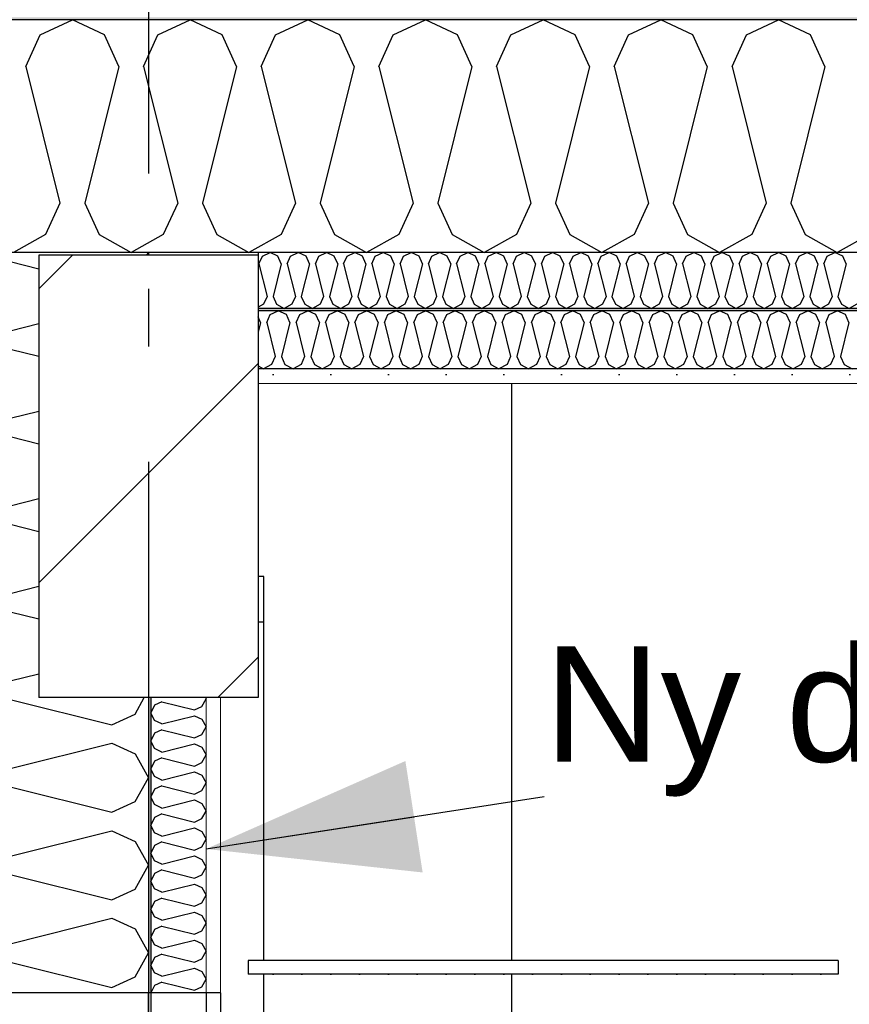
# Model space of a CAD drawing. Header units: millimetres. Extents: x -8544 to 51179, y -2070 to 39312.
# Tile 33 of 165: x -2495 to -1775, y 9630 to 10483. Entities that reach past the tile are written whole.
import ezdxf
from ezdxf.enums import TextEntityAlignment as Align

# ---------------------------------------------------------------- set-up
doc = ezdxf.new("R2010")
doc.units = ezdxf.units.MM
doc.header["$LTSCALE"] = 0.5
doc.header["$MEASUREMENT"] = 0
doc.linetypes.add('Akselinje', pattern=[1500, 1000, -200, 100, -200])
doc.linetypes.add('PLINE', pattern=[0])
for name, color, linetype in [('0(Nye konstruksjoner)', 7, 'Continuous'), ('222- Søyler', 7, 'Continuous'), ('223- Bjelker', 7, 'Continuous'), ('223- Bjelker (Skravur)', 7, 'Continuous'), ('232- Ikke-bærende yttervegger', 7, 'Continuous'), ('232- Ikke-bærende yttervegger (Skravur)', 7, 'Continuous'), ('232- Ikke-bærende yttervegger (Skravur)(Nye konstruksjoner)', 7, 'Continuous'), ('232- Ikke-bærende yttervegger(Nye konstruksjoner)', 7, 'Continuous'), ('242- Ikke-bærende innervegger(Nye konstruksjoner)', 7, 'Continuous'), ('256- Faste himlinger og overflatebehandling (Skravur)(Nye konstruksjoner)', 7, 'Continuous'), ('256- Faste himlinger og overflatebehandling(Nye konstruksjoner)', 7, 'Continuous'), ('257- Systemhimlinger (Skravur)(Nye konstruksjoner)', 7, 'Continuous'), ('257- Systemhimlinger(Nye konstruksjoner)', 7, 'Continuous'), ('261- Primærkonstruksjon (tak)', 7, 'Continuous'), ('261- Primærkonstruksjon (tak) (Skravur)', 7, 'Continuous'), ('262- Taktekking (Skravur)(Nye konstruksjoner)', 7, 'Continuous'), ('82-- Modullinjer', 7, 'Continuous'), ('832- Tekst bygning(Nye konstruksjoner)', 7, 'Continuous')]:
    doc.layers.add(name, color=color, linetype=linetype)
doc.layers.add('236- Innvendig kledning og overflate(Nye konstruksjoner)', color=7, linetype='Continuous', lineweight=0)
doc.styles.add('GENERATED_STYLE_1', font='arial.ttf')
doc.styles.add('GENERATED_STYLE_3', font='arial.ttf')
doc.dimstyles.new('GENERATED_STYLE__2', dxfattribs={"dimtxt": 0.18, "dimasz": 182.4, "dimexe": 0.18, "dimexo": 0.0625, "dimgap": 0, "dimtad": 0, "dimtih": 1, "dimtoh": 1, "dimdec": 4, "dimzin": 0, "dimdsep": 46, "dimcen": 0.09, "dimadec": 0, "dimazin": 0, "dimtfac": 1, "dimtdec": 4, "dimtmove": 0, "dimatfit": 3, "dimldrblk": 'ARROWHEAD_5', "dimfxl": 1, "dimtolj": 1, "dimtzin": 0, "dimarcsym": 0})
pattern_1 = [(0, (0, 0), (0, 43.30127), [0, -25]), (0, (12.5, 21.65), (0, 43.30127), [0, -25])]

# ---------------------------------------------------------------- blocks, each defined once
blk = doc.blocks.new('*X3')
at = {"layer": '261- Primærkonstruksjon (tak) (Skravur)', "linetype": 'PLINE'}
for p, q in [((-2476.95, 10469.96), (-2449.08, 10483.15)), ((-2421.21, 10469.96), (-2449.08, 10483.15)), ((-2374.9, 10469.96), (-2347.03, 10483.15)), ((-2319.17, 10469.96), (-2347.03, 10483.15)), ((-2272.86, 10469.96), (-2244.99, 10483.15)), ((-2217.12, 10469.96), (-2244.99, 10483.15)), ((-2170.81, 10469.96), (-2142.94, 10483.15)), ((-2115.08, 10469.96), (-2142.94, 10483.15)), ((-2068.77, 10469.96), (-2040.9, 10483.15)), ((-2013.03, 10469.96), (-2040.9, 10483.15)), ((-1966.72, 10469.96), (-1938.85, 10483.15)), ((-1910.99, 10469.96), (-1938.85, 10483.15)), ((-1864.68, 10469.96), (-1836.81, 10483.15)), ((-1808.94, 10469.96), (-1836.81, 10483.15)), ((-2489.38, 10442.63), (-2476.95, 10469.96)), ((-2408.78, 10442.63), (-2421.21, 10469.96)), ((-2387.34, 10442.63), (-2374.9, 10469.96)), ((-2306.73, 10442.63), (-2319.17, 10469.96)), ((-2285.29, 10442.63), (-2272.86, 10469.96)), ((-2204.69, 10442.63), (-2217.12, 10469.96)), ((-2183.25, 10442.63), (-2170.81, 10469.96)), ((-2102.64, 10442.63), (-2115.08, 10469.96)), ((-2081.2, 10442.63), (-2068.77, 10469.96)), ((-2000.6, 10442.63), (-2013.03, 10469.96)), ((-1979.16, 10442.63), (-1966.72, 10469.96)), ((-1898.55, 10442.63), (-1910.99, 10469.96)), ((-1877.11, 10442.63), (-1864.68, 10469.96)), ((-1796.51, 10442.63), (-1808.94, 10469.96)), ((-2489.38, 10442.63), (-2459.8, 10324.3)), ((-2408.78, 10442.63), (-2438.36, 10324.3)), ((-2387.34, 10442.63), (-2357.75, 10324.3)), ((-2306.73, 10442.63), (-2336.31, 10324.3)), ((-2285.29, 10442.63), (-2255.71, 10324.3)), ((-2204.69, 10442.63), (-2234.27, 10324.3)), ((-2183.25, 10442.63), (-2153.66, 10324.3)), ((-2102.64, 10442.63), (-2132.22, 10324.3)), ((-2081.2, 10442.63), (-2051.62, 10324.3)), ((-2000.6, 10442.63), (-2030.18, 10324.3)), ((-1979.16, 10442.63), (-1949.57, 10324.3)), ((-1898.55, 10442.63), (-1928.13, 10324.3)), ((-1877.11, 10442.63), (-1847.53, 10324.3)), ((-1796.51, 10442.63), (-1826.09, 10324.3)), ((-2459.8, 10324.3), (-2472.23, 10296.97)), ((-2438.36, 10324.3), (-2425.92, 10296.97)), ((-2357.75, 10324.3), (-2370.19, 10296.97)), ((-2336.31, 10324.3), (-2323.88, 10296.97)), ((-2255.71, 10324.3), (-2268.14, 10296.97)), ((-2234.27, 10324.3), (-2221.83, 10296.97)), ((-2153.66, 10324.3), (-2166.1, 10296.97)), ((-2132.22, 10324.3), (-2119.79, 10296.97)), ((-2051.62, 10324.3), (-2064.05, 10296.97)), ((-2030.18, 10324.3), (-2017.74, 10296.97)), ((-1949.57, 10324.3), (-1962.01, 10296.97)), ((-1928.13, 10324.3), (-1915.7, 10296.97)), ((-1847.53, 10324.3), (-1859.96, 10296.97)), ((-1826.09, 10324.3), (-1813.65, 10296.97)), ((-2472.23, 10296.97), (-2500.1, 10281.42)), ((-2425.92, 10296.97), (-2398.06, 10281.42)), ((-2370.19, 10296.97), (-2398.06, 10281.42)), ((-2323.88, 10296.97), (-2296.01, 10281.42)), ((-2268.14, 10296.97), (-2296.01, 10281.42)), ((-2221.83, 10296.97), (-2193.97, 10281.42)), ((-2166.1, 10296.97), (-2193.97, 10281.42)), ((-2119.79, 10296.97), (-2091.92, 10281.42)), ((-2064.05, 10296.97), (-2091.92, 10281.42)), ((-2017.74, 10296.97), (-1989.88, 10281.42)), ((-1962.01, 10296.97), (-1989.88, 10281.42)), ((-1915.7, 10296.97), (-1887.83, 10281.42)), ((-1859.96, 10296.97), (-1887.83, 10281.42)), ((-1813.65, 10296.97), (-1785.79, 10281.42)), ((-1757.92, 10296.97), (-1785.79, 10281.42))]:
    blk.add_line(p, q, dxfattribs=at)
blk = doc.blocks.new('*X6')
at = {"layer": '232- Ikke-bærende yttervegger (Skravur)', "linetype": 'PLINE'}
for p, q in [((-2384.51, 10279.03), (-2383.17, 10281.42)), ((-2502.95, 10273.63), (-2523.27, 10264.38)), ((-2502.95, 10273.63), (-2478.07, 10267.41)), ((-2523.27, 10264.38), (-2533.07, 10243.66)), ((-2523.27, 10222.94), (-2533.07, 10243.66)), ((-2502.95, 10213.69), (-2523.27, 10222.94)), ((-2502.95, 10213.69), (-2478.07, 10219.91)), ((-2502.95, 10197.75), (-2523.27, 10188.5)), ((-2502.95, 10197.75), (-2478.07, 10191.53)), ((-2523.27, 10188.5), (-2533.07, 10167.78)), ((-2523.27, 10147.06), (-2533.07, 10167.78)), ((-2502.95, 10137.81), (-2523.27, 10147.06)), ((-2502.95, 10137.81), (-2478.07, 10144.03)), ((-2502.95, 10121.87), (-2523.27, 10112.63)), ((-2502.95, 10121.87), (-2478.07, 10115.65)), ((-2523.27, 10112.63), (-2533.07, 10091.9)), ((-2523.27, 10071.18), (-2533.07, 10091.9)), ((-2502.95, 10061.94), (-2523.27, 10071.18)), ((-2502.95, 10061.94), (-2478.07, 10068.15)), ((-2502.95, 10045.99), (-2523.27, 10036.75)), ((-2502.95, 10045.99), (-2478.07, 10039.77)), ((-2523.27, 10036.75), (-2533.07, 10016.02)), ((-2523.27, 9995.3), (-2533.07, 10016.02)), ((-2502.95, 9986.06), (-2523.27, 9995.3)), ((-2502.95, 9986.06), (-2478.07, 9992.27)), ((-2502.95, 9970.11), (-2523.27, 9960.87)), ((-2502.95, 9970.11), (-2478.07, 9963.9)), ((-2523.27, 9960.87), (-2533.07, 9940.15)), ((-2523.27, 9919.42), (-2533.07, 9940.15)), ((-2502.95, 9910.18), (-2523.27, 9919.42)), ((-2502.95, 9910.18), (-2478.07, 9916.4)), ((-2502.95, 9894.24), (-2523.27, 9884.99)), ((-2502.95, 9894.24), (-2414.96, 9872.24)), ((-2394.64, 9881.48), (-2386.67, 9895.77)), ((-2523.27, 9884.99), (-2533.07, 9864.27)), ((-2414.96, 9872.24), (-2394.64, 9881.48)), ((-2523.27, 9843.55), (-2533.07, 9864.27)), ((-2502.95, 9834.3), (-2414.96, 9856.3)), ((-2414.96, 9856.3), (-2394.64, 9847.05)), ((-2394.64, 9847.05), (-2383.07, 9826.33)), ((-2502.95, 9834.3), (-2523.27, 9843.55)), ((-2394.64, 9805.61), (-2383.07, 9826.33)), ((-2502.95, 9818.36), (-2523.27, 9809.11)), ((-2502.95, 9818.36), (-2414.96, 9796.36)), ((-2523.27, 9809.11), (-2533.07, 9788.39)), ((-2414.96, 9796.36), (-2394.64, 9805.61)), ((-2523.27, 9767.67), (-2533.07, 9788.39)), ((-2502.95, 9758.42), (-2414.96, 9780.42)), ((-2414.96, 9780.42), (-2394.64, 9771.17)), ((-2394.64, 9771.17), (-2383.07, 9750.45)), ((-2502.95, 9758.42), (-2523.27, 9767.67)), ((-2394.64, 9729.73), (-2383.07, 9750.45)), ((-2502.95, 9742.48), (-2523.27, 9733.23)), ((-2502.95, 9742.48), (-2414.96, 9720.48)), ((-2523.27, 9733.23), (-2533.07, 9712.51)), ((-2414.96, 9720.48), (-2394.64, 9729.73)), ((-2523.27, 9691.79), (-2533.07, 9712.51)), ((-2502.95, 9682.54), (-2414.96, 9704.54)), ((-2414.96, 9704.54), (-2394.64, 9695.29)), ((-2502.95, 9682.54), (-2523.27, 9691.79)), ((-2394.64, 9695.29), (-2383.07, 9674.57)), ((-2502.95, 9666.6), (-2523.27, 9657.35)), ((-2502.95, 9666.6), (-2414.96, 9644.6)), ((-2394.64, 9653.85), (-2383.07, 9674.57)), ((-2523.27, 9657.35), (-2531.48, 9640)), ((-2414.96, 9644.6), (-2394.64, 9653.85))]:
    blk.add_line(p, q, dxfattribs=at)
blk = doc.blocks.new('*X26')
at = {"layer": '232- Ikke-bærende yttervegger (Skravur)(Nye konstruksjoner)', "linetype": 'PLINE'}
for p, q in [((-2377.93, 9889.11), (-2381.07, 9882.48)), ((-2371.43, 9892.07), (-2377.93, 9889.11)), ((-2371.43, 9892.07), (-2343.28, 9885.03)), ((-2343.28, 9885.03), (-2336.77, 9887.99)), ((-2336.77, 9887.99), (-2333.07, 9894.62)), ((-2333.71, 9895.77), (-2333.07, 9894.62)), ((-2377.93, 9875.85), (-2381.07, 9882.48)), ((-2371.43, 9872.89), (-2343.28, 9879.93)), ((-2343.28, 9879.93), (-2336.77, 9876.97)), ((-2371.43, 9872.89), (-2377.93, 9875.85)), ((-2336.77, 9876.97), (-2333.07, 9870.34)), ((-2377.93, 9864.83), (-2381.07, 9858.2)), ((-2371.43, 9867.79), (-2377.93, 9864.83)), ((-2371.43, 9867.79), (-2343.28, 9860.75)), ((-2343.28, 9860.75), (-2336.77, 9863.71)), ((-2336.77, 9863.71), (-2333.07, 9870.34)), ((-2377.93, 9851.57), (-2381.07, 9858.2)), ((-2371.43, 9848.61), (-2343.28, 9855.65)), ((-2343.28, 9855.65), (-2336.77, 9852.69)), ((-2371.43, 9848.61), (-2377.93, 9851.57)), ((-2336.77, 9852.69), (-2333.07, 9846.06)), ((-2336.77, 9839.43), (-2333.07, 9846.06)), ((-2377.93, 9840.55), (-2381.07, 9833.92)), ((-2371.43, 9843.51), (-2377.93, 9840.55)), ((-2371.43, 9843.51), (-2343.28, 9836.47)), ((-2343.28, 9836.47), (-2336.77, 9839.43)), ((-2377.93, 9827.28), (-2381.07, 9833.92)), ((-2371.43, 9824.33), (-2343.28, 9831.36)), ((-2343.28, 9831.36), (-2336.77, 9828.41)), ((-2336.77, 9828.41), (-2333.07, 9821.77)), ((-2371.43, 9824.33), (-2377.93, 9827.28)), ((-2336.77, 9815.14), (-2333.07, 9821.77)), ((-2377.93, 9816.27), (-2381.07, 9809.63)), ((-2371.43, 9819.22), (-2377.93, 9816.27)), ((-2371.43, 9819.22), (-2343.28, 9812.18)), ((-2343.28, 9812.18), (-2336.77, 9815.14)), ((-2377.93, 9803), (-2381.07, 9809.63)), ((-2371.43, 9800.04), (-2377.93, 9803)), ((-2371.43, 9800.04), (-2343.28, 9807.08)), ((-2343.28, 9807.08), (-2336.77, 9804.12)), ((-2336.77, 9804.12), (-2333.07, 9797.49)), ((-2371.43, 9794.94), (-2377.93, 9791.98)), ((-2371.43, 9794.94), (-2343.28, 9787.9)), ((-2336.77, 9790.86), (-2333.07, 9797.49)), ((-2377.93, 9791.98), (-2381.07, 9785.35)), ((-2343.28, 9787.9), (-2336.77, 9790.86)), ((-2377.93, 9778.72), (-2381.07, 9785.35)), ((-2371.43, 9775.76), (-2377.93, 9778.72)), ((-2371.43, 9775.76), (-2343.28, 9782.8)), ((-2343.28, 9782.8), (-2336.77, 9779.84)), ((-2336.77, 9779.84), (-2333.07, 9773.21)), ((-2371.43, 9770.66), (-2377.93, 9767.7)), ((-2371.43, 9770.66), (-2343.28, 9763.62)), ((-2336.77, 9766.58), (-2333.07, 9773.21)), ((-2377.93, 9767.7), (-2381.07, 9761.07)), ((-2377.93, 9754.44), (-2381.07, 9761.07)), ((-2343.28, 9763.62), (-2336.77, 9766.58)), ((-2371.43, 9751.48), (-2377.93, 9754.44)), ((-2371.43, 9751.48), (-2343.28, 9758.52)), ((-2343.28, 9758.52), (-2336.77, 9755.56)), ((-2336.77, 9755.56), (-2333.07, 9748.93)), ((-2377.93, 9743.42), (-2381.07, 9736.79)), ((-2371.43, 9746.38), (-2377.93, 9743.42)), ((-2371.43, 9746.38), (-2343.28, 9739.34)), ((-2336.77, 9742.3), (-2333.07, 9748.93)), ((-2377.93, 9730.16), (-2381.07, 9736.79)), ((-2343.28, 9739.34), (-2336.77, 9742.3)), ((-2371.43, 9727.2), (-2377.93, 9730.16)), ((-2371.43, 9727.2), (-2343.28, 9734.24)), ((-2343.28, 9734.24), (-2336.77, 9731.28)), ((-2336.77, 9731.28), (-2333.07, 9724.65)), ((-2377.93, 9719.14), (-2381.07, 9712.51)), ((-2371.43, 9722.1), (-2377.93, 9719.14)), ((-2371.43, 9722.1), (-2343.28, 9715.06)), ((-2343.28, 9715.06), (-2336.77, 9718.02)), ((-2336.77, 9718.02), (-2333.07, 9724.65)), ((-2377.93, 9705.88), (-2381.07, 9712.51)), ((-2371.43, 9702.92), (-2343.28, 9709.96)), ((-2343.28, 9709.96), (-2336.77, 9707)), ((-2371.43, 9702.92), (-2377.93, 9705.88)), ((-2336.77, 9707), (-2333.07, 9700.37)), ((-2336.77, 9693.74), (-2333.07, 9700.37)), ((-2377.93, 9694.86), (-2381.07, 9688.23)), ((-2371.43, 9697.82), (-2377.93, 9694.86)), ((-2371.43, 9697.82), (-2343.28, 9690.78)), ((-2343.28, 9690.78), (-2336.77, 9693.74)), ((-2377.93, 9681.6), (-2381.07, 9688.23)), ((-2371.43, 9678.64), (-2343.28, 9685.68)), ((-2343.28, 9685.68), (-2336.77, 9682.72)), ((-2371.43, 9678.64), (-2377.93, 9681.6)), ((-2336.77, 9682.72), (-2333.07, 9676.09)), ((-2336.77, 9669.46), (-2333.07, 9676.09)), ((-2377.93, 9670.58), (-2381.07, 9663.95)), ((-2371.43, 9673.54), (-2377.93, 9670.58)), ((-2371.43, 9673.54), (-2343.28, 9666.5)), ((-2343.28, 9666.5), (-2336.77, 9669.46)), ((-2377.93, 9657.32), (-2381.07, 9663.95)), ((-2371.43, 9654.36), (-2343.28, 9661.4)), ((-2343.28, 9661.4), (-2336.77, 9658.44)), ((-2336.77, 9658.44), (-2333.07, 9651.81)), ((-2371.43, 9654.36), (-2377.93, 9657.32)), ((-2371.43, 9649.26), (-2377.93, 9646.3)), ((-2371.43, 9649.26), (-2343.28, 9642.22)), ((-2336.77, 9645.17), (-2333.07, 9651.81)), ((-2377.93, 9646.3), (-2380.91, 9640)), ((-2343.28, 9642.22), (-2336.77, 9645.17))]:
    blk.add_line(p, q, dxfattribs=at)
blk = doc.blocks.new('*X53')
at = {"layer": '256- Faste himlinger og overflatebehandling (Skravur)(Nye konstruksjoner)', "linetype": 'PLINE'}
for p, q in [((-2284.33, 10278.25), (-2277.64, 10281.42)), ((-2270.96, 10278.25), (-2277.64, 10281.42)), ((-2259.84, 10278.25), (-2253.15, 10281.42)), ((-2246.46, 10278.25), (-2253.15, 10281.42)), ((-2235.35, 10278.25), (-2228.66, 10281.42)), ((-2221.97, 10278.25), (-2228.66, 10281.42)), ((-2210.86, 10278.25), (-2204.17, 10281.42)), ((-2197.48, 10278.25), (-2204.17, 10281.42)), ((-2186.37, 10278.25), (-2179.68, 10281.42)), ((-2172.99, 10278.25), (-2179.68, 10281.42)), ((-2161.88, 10278.25), (-2155.19, 10281.42)), ((-2148.5, 10278.25), (-2155.19, 10281.42)), ((-2137.39, 10278.25), (-2130.7, 10281.42)), ((-2124.01, 10278.25), (-2130.7, 10281.42)), ((-2112.9, 10278.25), (-2106.21, 10281.42)), ((-2099.52, 10278.25), (-2106.21, 10281.42)), ((-2088.41, 10278.25), (-2081.72, 10281.42)), ((-2075.03, 10278.25), (-2081.72, 10281.42)), ((-2063.91, 10278.25), (-2057.23, 10281.42)), ((-2050.54, 10278.25), (-2057.23, 10281.42)), ((-2039.42, 10278.25), (-2032.74, 10281.42)), ((-2026.05, 10278.25), (-2032.74, 10281.42)), ((-2014.93, 10278.25), (-2008.25, 10281.42)), ((-2001.56, 10278.25), (-2008.25, 10281.42)), ((-1990.44, 10278.25), (-1983.75, 10281.42)), ((-1977.07, 10278.25), (-1983.75, 10281.42)), ((-1965.95, 10278.25), (-1959.26, 10281.42)), ((-1952.58, 10278.25), (-1959.26, 10281.42)), ((-1941.46, 10278.25), (-1934.77, 10281.42)), ((-1928.08, 10278.25), (-1934.77, 10281.42)), ((-1916.97, 10278.25), (-1910.28, 10281.42)), ((-1903.59, 10278.25), (-1910.28, 10281.42)), ((-1892.48, 10278.25), (-1885.79, 10281.42)), ((-1879.1, 10278.25), (-1885.79, 10281.42)), ((-1867.99, 10278.25), (-1861.3, 10281.42)), ((-1854.61, 10278.25), (-1861.3, 10281.42)), ((-1843.5, 10278.25), (-1836.81, 10281.42)), ((-1830.12, 10278.25), (-1836.81, 10281.42)), ((-1819.01, 10278.25), (-1812.32, 10281.42)), ((-1805.63, 10278.25), (-1812.32, 10281.42)), ((-1794.52, 10278.25), (-1787.83, 10281.42)), ((-1781.14, 10278.25), (-1787.83, 10281.42)), ((-2287.32, 10271.7), (-2284.33, 10278.25)), ((-2267.97, 10271.7), (-2270.96, 10278.25)), ((-2262.83, 10271.7), (-2259.84, 10278.25)), ((-2243.48, 10271.7), (-2246.46, 10278.25)), ((-2238.33, 10271.7), (-2235.35, 10278.25)), ((-2218.99, 10271.7), (-2221.97, 10278.25)), ((-2213.84, 10271.7), (-2210.86, 10278.25)), ((-2194.5, 10271.7), (-2197.48, 10278.25)), ((-2189.35, 10271.7), (-2186.37, 10278.25)), ((-2170.01, 10271.7), (-2172.99, 10278.25)), ((-2164.86, 10271.7), (-2161.88, 10278.25)), ((-2145.52, 10271.7), (-2148.5, 10278.25)), ((-2140.37, 10271.7), (-2137.39, 10278.25)), ((-2121.03, 10271.7), (-2124.01, 10278.25)), ((-2115.88, 10271.7), (-2112.9, 10278.25)), ((-2096.54, 10271.7), (-2099.52, 10278.25)), ((-2091.39, 10271.7), (-2088.41, 10278.25)), ((-2072.04, 10271.7), (-2075.03, 10278.25)), ((-2066.9, 10271.7), (-2063.91, 10278.25)), ((-2047.55, 10271.7), (-2050.54, 10278.25)), ((-2042.41, 10271.7), (-2039.42, 10278.25)), ((-2023.06, 10271.7), (-2026.05, 10278.25)), ((-2017.92, 10271.7), (-2014.93, 10278.25)), ((-1998.57, 10271.7), (-2001.56, 10278.25)), ((-1993.43, 10271.7), (-1990.44, 10278.25)), ((-1974.08, 10271.7), (-1977.07, 10278.25)), ((-1968.94, 10271.7), (-1965.95, 10278.25)), ((-1949.59, 10271.7), (-1952.58, 10278.25)), ((-1944.45, 10271.7), (-1941.46, 10278.25)), ((-1925.1, 10271.7), (-1928.08, 10278.25)), ((-1919.95, 10271.7), (-1916.97, 10278.25)), ((-1900.61, 10271.7), (-1903.59, 10278.25)), ((-1895.46, 10271.7), (-1892.48, 10278.25)), ((-1876.12, 10271.7), (-1879.1, 10278.25)), ((-1870.97, 10271.7), (-1867.99, 10278.25)), ((-1851.63, 10271.7), (-1854.61, 10278.25)), ((-1846.48, 10271.7), (-1843.5, 10278.25)), ((-1827.14, 10271.7), (-1830.12, 10278.25)), ((-1821.99, 10271.7), (-1819.01, 10278.25)), ((-1802.65, 10271.7), (-1805.63, 10278.25)), ((-1797.5, 10271.7), (-1794.52, 10278.25)), ((-1778.16, 10271.7), (-1781.14, 10278.25)), ((-2287.32, 10271.7), (-2280.22, 10243.3)), ((-2267.97, 10271.7), (-2275.07, 10243.3)), ((-2262.83, 10271.7), (-2255.73, 10243.3)), ((-2243.48, 10271.7), (-2250.58, 10243.3)), ((-2238.33, 10271.7), (-2231.24, 10243.3)), ((-2218.99, 10271.7), (-2226.09, 10243.3)), ((-2213.84, 10271.7), (-2206.74, 10243.3)), ((-2194.5, 10271.7), (-2201.6, 10243.3)), ((-2189.35, 10271.7), (-2182.25, 10243.3)), ((-2170.01, 10271.7), (-2177.11, 10243.3)), ((-2164.86, 10271.7), (-2157.76, 10243.3)), ((-2145.52, 10271.7), (-2152.62, 10243.3)), ((-2140.37, 10271.7), (-2133.27, 10243.3)), ((-2121.03, 10271.7), (-2128.13, 10243.3)), ((-2115.88, 10271.7), (-2108.78, 10243.3)), ((-2096.54, 10271.7), (-2103.64, 10243.3)), ((-2091.39, 10271.7), (-2084.29, 10243.3)), ((-2072.04, 10271.7), (-2079.14, 10243.3)), ((-2066.9, 10271.7), (-2059.8, 10243.3)), ((-2047.55, 10271.7), (-2054.65, 10243.3)), ((-2042.41, 10271.7), (-2035.31, 10243.3)), ((-2023.06, 10271.7), (-2030.16, 10243.3)), ((-2017.92, 10271.7), (-2010.82, 10243.3)), ((-1998.57, 10271.7), (-2005.67, 10243.3)), ((-1993.43, 10271.7), (-1986.33, 10243.3)), ((-1974.08, 10271.7), (-1981.18, 10243.3)), ((-1968.94, 10271.7), (-1961.84, 10243.3)), ((-1949.59, 10271.7), (-1956.69, 10243.3)), ((-1944.45, 10271.7), (-1937.35, 10243.3)), ((-1925.1, 10271.7), (-1932.2, 10243.3)), ((-1919.95, 10271.7), (-1912.85, 10243.3)), ((-1900.61, 10271.7), (-1907.71, 10243.3)), ((-1895.46, 10271.7), (-1888.36, 10243.3)), ((-1876.12, 10271.7), (-1883.22, 10243.3)), ((-1870.97, 10271.7), (-1863.87, 10243.3)), ((-1851.63, 10271.7), (-1858.73, 10243.3)), ((-1846.48, 10271.7), (-1839.38, 10243.3)), ((-1827.14, 10271.7), (-1834.24, 10243.3)), ((-1821.99, 10271.7), (-1814.89, 10243.3)), ((-1802.65, 10271.7), (-1809.75, 10243.3)), ((-1797.5, 10271.7), (-1790.4, 10243.3)), ((-1778.16, 10271.7), (-1785.26, 10243.3)), ((-2280.22, 10243.3), (-2283.2, 10236.74)), ((-2275.07, 10243.3), (-2272.09, 10236.74)), ((-2255.73, 10243.3), (-2258.71, 10236.74)), ((-2250.58, 10243.3), (-2247.6, 10236.74)), ((-2231.24, 10243.3), (-2234.22, 10236.74)), ((-2226.09, 10243.3), (-2223.11, 10236.74)), ((-2206.74, 10243.3), (-2209.73, 10236.74)), ((-2201.6, 10243.3), (-2198.61, 10236.74)), ((-2182.25, 10243.3), (-2185.24, 10236.74)), ((-2177.11, 10243.3), (-2174.12, 10236.74)), ((-2157.76, 10243.3), (-2160.75, 10236.74)), ((-2152.62, 10243.3), (-2149.63, 10236.74)), ((-2133.27, 10243.3), (-2136.26, 10236.74)), ((-2128.13, 10243.3), (-2125.14, 10236.74)), ((-2108.78, 10243.3), (-2111.77, 10236.74)), ((-2103.64, 10243.3), (-2100.65, 10236.74)), ((-2084.29, 10243.3), (-2087.27, 10236.74)), ((-2079.14, 10243.3), (-2076.16, 10236.74)), ((-2059.8, 10243.3), (-2062.78, 10236.74)), ((-2054.65, 10243.3), (-2051.67, 10236.74)), ((-2035.31, 10243.3), (-2038.29, 10236.74)), ((-2030.16, 10243.3), (-2027.18, 10236.74)), ((-2010.82, 10243.3), (-2013.8, 10236.74)), ((-2005.67, 10243.3), (-2002.69, 10236.74)), ((-1986.33, 10243.3), (-1989.31, 10236.74)), ((-1981.18, 10243.3), (-1978.2, 10236.74)), ((-1961.84, 10243.3), (-1964.82, 10236.74)), ((-1956.69, 10243.3), (-1953.71, 10236.74)), ((-1937.35, 10243.3), (-1940.33, 10236.74)), ((-1932.2, 10243.3), (-1929.22, 10236.74)), ((-1912.85, 10243.3), (-1915.84, 10236.74)), ((-1907.71, 10243.3), (-1904.72, 10236.74)), ((-1888.36, 10243.3), (-1891.35, 10236.74)), ((-1883.22, 10243.3), (-1880.23, 10236.74)), ((-1863.87, 10243.3), (-1866.86, 10236.74)), ((-1858.73, 10243.3), (-1855.74, 10236.74)), ((-1839.38, 10243.3), (-1842.37, 10236.74)), ((-1834.24, 10243.3), (-1831.25, 10236.74)), ((-1814.89, 10243.3), (-1817.88, 10236.74)), ((-1809.75, 10243.3), (-1806.76, 10236.74)), ((-1790.4, 10243.3), (-1793.39, 10236.74)), ((-1785.26, 10243.3), (-1782.27, 10236.74)), ((-2283.2, 10236.74), (-2288.07, 10234.02)), ((-2272.09, 10236.74), (-2265.4, 10233.01)), ((-2258.71, 10236.74), (-2265.4, 10233.01)), ((-2247.6, 10236.74), (-2240.91, 10233.01)), ((-2234.22, 10236.74), (-2240.91, 10233.01)), ((-2223.11, 10236.74), (-2216.42, 10233.01)), ((-2209.73, 10236.74), (-2216.42, 10233.01)), ((-2198.61, 10236.74), (-2191.93, 10233.01)), ((-2185.24, 10236.74), (-2191.93, 10233.01)), ((-2174.12, 10236.74), (-2167.44, 10233.01)), ((-2160.75, 10236.74), (-2167.44, 10233.01)), ((-2149.63, 10236.74), (-2142.94, 10233.01)), ((-2136.26, 10236.74), (-2142.94, 10233.01)), ((-2125.14, 10236.74), (-2118.45, 10233.01)), ((-2111.77, 10236.74), (-2118.45, 10233.01)), ((-2100.65, 10236.74), (-2093.96, 10233.01)), ((-2087.27, 10236.74), (-2093.96, 10233.01)), ((-2076.16, 10236.74), (-2069.47, 10233.01)), ((-2062.78, 10236.74), (-2069.47, 10233.01)), ((-2051.67, 10236.74), (-2044.98, 10233.01)), ((-2038.29, 10236.74), (-2044.98, 10233.01)), ((-2027.18, 10236.74), (-2020.49, 10233.01)), ((-2013.8, 10236.74), (-2020.49, 10233.01)), ((-2002.69, 10236.74), (-1996, 10233.01)), ((-1989.31, 10236.74), (-1996, 10233.01)), ((-1978.2, 10236.74), (-1971.51, 10233.01)), ((-1964.82, 10236.74), (-1971.51, 10233.01)), ((-1953.71, 10236.74), (-1947.02, 10233.01)), ((-1940.33, 10236.74), (-1947.02, 10233.01)), ((-1929.22, 10236.74), (-1922.53, 10233.01)), ((-1915.84, 10236.74), (-1922.53, 10233.01)), ((-1904.72, 10236.74), (-1898.04, 10233.01)), ((-1891.35, 10236.74), (-1898.04, 10233.01)), ((-1880.23, 10236.74), (-1873.55, 10233.01)), ((-1866.86, 10236.74), (-1873.55, 10233.01)), ((-1855.74, 10236.74), (-1849.05, 10233.01)), ((-1842.37, 10236.74), (-1849.05, 10233.01)), ((-1831.25, 10236.74), (-1824.56, 10233.01)), ((-1817.88, 10236.74), (-1824.56, 10233.01)), ((-1806.76, 10236.74), (-1800.07, 10233.01)), ((-1793.39, 10236.74), (-1800.07, 10233.01)), ((-1782.27, 10236.74), (-1775.58, 10233.01)), ((-1768.89, 10236.74), (-1775.58, 10233.01))]:
    blk.add_line(p, q, dxfattribs=at)
blk = doc.blocks.new('*X54')
at = {"layer": '256- Faste himlinger og overflatebehandling (Skravur)(Nye konstruksjoner)', "linetype": 'PLINE'}
for p, q in [((-2277.47, 10227.69), (-2270.5, 10230.99)), ((-2263.53, 10227.69), (-2270.5, 10230.99)), ((-2251.96, 10227.69), (-2244.99, 10230.99)), ((-2238.02, 10227.69), (-2244.99, 10230.99)), ((-2226.45, 10227.69), (-2219.48, 10230.99)), ((-2212.51, 10227.69), (-2219.48, 10230.99)), ((-2200.93, 10227.69), (-2193.97, 10230.99)), ((-2187, 10227.69), (-2193.97, 10230.99)), ((-2175.42, 10227.69), (-2168.46, 10230.99)), ((-2161.49, 10227.69), (-2168.46, 10230.99)), ((-2149.91, 10227.69), (-2142.94, 10230.99)), ((-2135.98, 10227.69), (-2142.94, 10230.99)), ((-2124.4, 10227.69), (-2117.43, 10230.99)), ((-2110.47, 10227.69), (-2117.43, 10230.99)), ((-2098.89, 10227.69), (-2091.92, 10230.99)), ((-2084.96, 10227.69), (-2091.92, 10230.99)), ((-2073.38, 10227.69), (-2066.41, 10230.99)), ((-2059.44, 10227.69), (-2066.41, 10230.99)), ((-2047.87, 10227.69), (-2040.9, 10230.99)), ((-2033.93, 10227.69), (-2040.9, 10230.99)), ((-2022.36, 10227.69), (-2015.39, 10230.99)), ((-2008.42, 10227.69), (-2015.39, 10230.99)), ((-1996.84, 10227.69), (-1989.88, 10230.99)), ((-1982.91, 10227.69), (-1989.88, 10230.99)), ((-1971.33, 10227.69), (-1964.37, 10230.99)), ((-1957.4, 10227.69), (-1964.37, 10230.99)), ((-1945.82, 10227.69), (-1938.85, 10230.99)), ((-1931.89, 10227.69), (-1938.85, 10230.99)), ((-1920.31, 10227.69), (-1913.34, 10230.99)), ((-1906.38, 10227.69), (-1913.34, 10230.99)), ((-1894.8, 10227.69), (-1887.83, 10230.99)), ((-1880.87, 10227.69), (-1887.83, 10230.99)), ((-1869.29, 10227.69), (-1862.32, 10230.99)), ((-1855.35, 10227.69), (-1862.32, 10230.99)), ((-1843.78, 10227.69), (-1836.81, 10230.99)), ((-1829.84, 10227.69), (-1836.81, 10230.99)), ((-1818.27, 10227.69), (-1811.3, 10230.99)), ((-1804.33, 10227.69), (-1811.3, 10230.99)), ((-1792.75, 10227.69), (-1785.79, 10230.99)), ((-1778.82, 10227.69), (-1785.79, 10230.99)), ((-2285.94, 10220.86), (-2288.07, 10225.55)), ((-2285.94, 10220.86), (-2288.07, 10212.32)), ((-2280.58, 10220.86), (-2277.47, 10227.69)), ((-2280.58, 10220.86), (-2273.18, 10191.28)), ((-2260.43, 10220.86), (-2267.82, 10191.28)), ((-2260.43, 10220.86), (-2263.53, 10227.69)), ((-2255.07, 10220.86), (-2251.96, 10227.69)), ((-2255.07, 10220.86), (-2247.67, 10191.28)), ((-2234.91, 10220.86), (-2242.31, 10191.28)), ((-2234.91, 10220.86), (-2238.02, 10227.69)), ((-2229.55, 10220.86), (-2226.45, 10227.69)), ((-2229.55, 10220.86), (-2222.16, 10191.28)), ((-2209.4, 10220.86), (-2216.8, 10191.28)), ((-2209.4, 10220.86), (-2212.51, 10227.69)), ((-2204.04, 10220.86), (-2200.93, 10227.69)), ((-2204.04, 10220.86), (-2196.65, 10191.28)), ((-2183.89, 10220.86), (-2191.29, 10191.28)), ((-2183.89, 10220.86), (-2187, 10227.69)), ((-2178.53, 10220.86), (-2175.42, 10227.69)), ((-2178.53, 10220.86), (-2171.14, 10191.28)), ((-2158.38, 10220.86), (-2165.78, 10191.28)), ((-2158.38, 10220.86), (-2161.49, 10227.69)), ((-2153.02, 10220.86), (-2149.91, 10227.69)), ((-2153.02, 10220.86), (-2145.62, 10191.28)), ((-2132.87, 10220.86), (-2140.26, 10191.28)), ((-2132.87, 10220.86), (-2135.98, 10227.69)), ((-2127.51, 10220.86), (-2124.4, 10227.69)), ((-2127.51, 10220.86), (-2120.11, 10191.28)), ((-2107.36, 10220.86), (-2114.75, 10191.28)), ((-2107.36, 10220.86), (-2110.47, 10227.69)), ((-2102, 10220.86), (-2098.89, 10227.69)), ((-2102, 10220.86), (-2094.6, 10191.28)), ((-2081.85, 10220.86), (-2089.24, 10191.28)), ((-2081.85, 10220.86), (-2084.96, 10227.69)), ((-2076.49, 10220.86), (-2073.38, 10227.69)), ((-2076.49, 10220.86), (-2069.09, 10191.28)), ((-2056.34, 10220.86), (-2063.73, 10191.28)), ((-2056.34, 10220.86), (-2059.44, 10227.69)), ((-2050.98, 10220.86), (-2047.87, 10227.69)), ((-2050.98, 10220.86), (-2043.58, 10191.28)), ((-2030.82, 10220.86), (-2038.22, 10191.28)), ((-2030.82, 10220.86), (-2033.93, 10227.69)), ((-2025.46, 10220.86), (-2022.36, 10227.69)), ((-2025.46, 10220.86), (-2018.07, 10191.28)), ((-2005.31, 10220.86), (-2012.71, 10191.28)), ((-2005.31, 10220.86), (-2008.42, 10227.69)), ((-1999.95, 10220.86), (-1996.84, 10227.69)), ((-1999.95, 10220.86), (-1992.56, 10191.28)), ((-1979.8, 10220.86), (-1987.2, 10191.28)), ((-1979.8, 10220.86), (-1982.91, 10227.69)), ((-1974.44, 10220.86), (-1971.33, 10227.69)), ((-1974.44, 10220.86), (-1967.05, 10191.28)), ((-1954.29, 10220.86), (-1961.69, 10191.28)), ((-1954.29, 10220.86), (-1957.4, 10227.69)), ((-1948.93, 10220.86), (-1945.82, 10227.69)), ((-1948.93, 10220.86), (-1941.53, 10191.28)), ((-1928.78, 10220.86), (-1936.17, 10191.28)), ((-1928.78, 10220.86), (-1931.89, 10227.69)), ((-1923.42, 10220.86), (-1920.31, 10227.69)), ((-1923.42, 10220.86), (-1916.02, 10191.28)), ((-1903.27, 10220.86), (-1910.66, 10191.28)), ((-1903.27, 10220.86), (-1906.38, 10227.69)), ((-1897.91, 10220.86), (-1894.8, 10227.69)), ((-1897.91, 10220.86), (-1890.51, 10191.28)), ((-1877.76, 10220.86), (-1885.15, 10191.28)), ((-1877.76, 10220.86), (-1880.87, 10227.69)), ((-1872.4, 10220.86), (-1869.29, 10227.69)), ((-1872.4, 10220.86), (-1865, 10191.28)), ((-1852.25, 10220.86), (-1859.64, 10191.28)), ((-1852.25, 10220.86), (-1855.35, 10227.69)), ((-1846.89, 10220.86), (-1843.78, 10227.69)), ((-1846.89, 10220.86), (-1839.49, 10191.28)), ((-1826.73, 10220.86), (-1834.13, 10191.28)), ((-1826.73, 10220.86), (-1829.84, 10227.69)), ((-1821.37, 10220.86), (-1818.27, 10227.69)), ((-1821.37, 10220.86), (-1813.98, 10191.28)), ((-1801.22, 10220.86), (-1808.62, 10191.28)), ((-1801.22, 10220.86), (-1804.33, 10227.69)), ((-1795.86, 10220.86), (-1792.75, 10227.69)), ((-1795.86, 10220.86), (-1788.47, 10191.28)), ((-1775.71, 10220.86), (-1783.11, 10191.28)), ((-1775.71, 10220.86), (-1778.82, 10227.69)), ((-2273.18, 10191.28), (-2276.29, 10184.44)), ((-2267.82, 10191.28), (-2264.71, 10184.44)), ((-2247.67, 10191.28), (-2250.78, 10184.44)), ((-2242.31, 10191.28), (-2239.2, 10184.44)), ((-2222.16, 10191.28), (-2225.27, 10184.44)), ((-2216.8, 10191.28), (-2213.69, 10184.44)), ((-2196.65, 10191.28), (-2199.76, 10184.44)), ((-2191.29, 10191.28), (-2188.18, 10184.44)), ((-2171.14, 10191.28), (-2174.24, 10184.44)), ((-2165.78, 10191.28), (-2162.67, 10184.44)), ((-2145.62, 10191.28), (-2148.73, 10184.44)), ((-2140.26, 10191.28), (-2137.16, 10184.44)), ((-2120.11, 10191.28), (-2123.22, 10184.44)), ((-2114.75, 10191.28), (-2111.64, 10184.44)), ((-2094.6, 10191.28), (-2097.71, 10184.44)), ((-2089.24, 10191.28), (-2086.13, 10184.44)), ((-2069.09, 10191.28), (-2072.2, 10184.44)), ((-2063.73, 10191.28), (-2060.62, 10184.44)), ((-2043.58, 10191.28), (-2046.69, 10184.44)), ((-2038.22, 10191.28), (-2035.11, 10184.44)), ((-2018.07, 10191.28), (-2021.18, 10184.44)), ((-2012.71, 10191.28), (-2009.6, 10184.44)), ((-1992.56, 10191.28), (-1995.67, 10184.44)), ((-1987.2, 10191.28), (-1984.09, 10184.44)), ((-1967.05, 10191.28), (-1970.15, 10184.44)), ((-1961.69, 10191.28), (-1958.58, 10184.44)), ((-1941.53, 10191.28), (-1944.64, 10184.44)), ((-1936.17, 10191.28), (-1933.07, 10184.44)), ((-1916.02, 10191.28), (-1919.13, 10184.44)), ((-1910.66, 10191.28), (-1907.55, 10184.44)), ((-1890.51, 10191.28), (-1893.62, 10184.44)), ((-1885.15, 10191.28), (-1882.04, 10184.44)), ((-1865, 10191.28), (-1868.11, 10184.44)), ((-1859.64, 10191.28), (-1856.53, 10184.44)), ((-1839.49, 10191.28), (-1842.6, 10184.44)), ((-1834.13, 10191.28), (-1831.02, 10184.44)), ((-1813.98, 10191.28), (-1817.09, 10184.44)), ((-1808.62, 10191.28), (-1805.51, 10184.44)), ((-1788.47, 10191.28), (-1791.58, 10184.44)), ((-1783.11, 10191.28), (-1780, 10184.44)), ((-2288.07, 10183.24), (-2283.26, 10180.56)), ((-2276.29, 10184.44), (-2283.26, 10180.56)), ((-2264.71, 10184.44), (-2257.75, 10180.56)), ((-2250.78, 10184.44), (-2257.75, 10180.56)), ((-2239.2, 10184.44), (-2232.23, 10180.56)), ((-2225.27, 10184.44), (-2232.23, 10180.56)), ((-2213.69, 10184.44), (-2206.72, 10180.56)), ((-2199.76, 10184.44), (-2206.72, 10180.56)), ((-2188.18, 10184.44), (-2181.21, 10180.56)), ((-2174.24, 10184.44), (-2181.21, 10180.56)), ((-2162.67, 10184.44), (-2155.7, 10180.56)), ((-2148.73, 10184.44), (-2155.7, 10180.56)), ((-2137.16, 10184.44), (-2130.19, 10180.56)), ((-2123.22, 10184.44), (-2130.19, 10180.56)), ((-2111.64, 10184.44), (-2104.68, 10180.56)), ((-2097.71, 10184.44), (-2104.68, 10180.56)), ((-2086.13, 10184.44), (-2079.17, 10180.56)), ((-2072.2, 10184.44), (-2079.17, 10180.56)), ((-2060.62, 10184.44), (-2053.66, 10180.56)), ((-2046.69, 10184.44), (-2053.66, 10180.56)), ((-2035.11, 10184.44), (-2028.14, 10180.56)), ((-2021.18, 10184.44), (-2028.14, 10180.56)), ((-2009.6, 10184.44), (-2002.63, 10180.56)), ((-1995.67, 10184.44), (-2002.63, 10180.56)), ((-1984.09, 10184.44), (-1977.12, 10180.56)), ((-1970.15, 10184.44), (-1977.12, 10180.56)), ((-1958.58, 10184.44), (-1951.61, 10180.56)), ((-1944.64, 10184.44), (-1951.61, 10180.56)), ((-1933.07, 10184.44), (-1926.1, 10180.56)), ((-1919.13, 10184.44), (-1926.1, 10180.56)), ((-1907.55, 10184.44), (-1900.59, 10180.56)), ((-1893.62, 10184.44), (-1900.59, 10180.56)), ((-1882.04, 10184.44), (-1875.08, 10180.56)), ((-1868.11, 10184.44), (-1875.08, 10180.56)), ((-1856.53, 10184.44), (-1849.57, 10180.56)), ((-1842.6, 10184.44), (-1849.57, 10180.56)), ((-1831.02, 10184.44), (-1824.05, 10180.56)), ((-1817.09, 10184.44), (-1824.05, 10180.56)), ((-1805.51, 10184.44), (-1798.54, 10180.56)), ((-1791.58, 10184.44), (-1798.54, 10180.56)), ((-1780, 10184.44), (-1773.03, 10180.56))]:
    blk.add_line(p, q, dxfattribs=at)
blk = doc.blocks.new('Standard grid marker[7]', base_point=(-2383.07, 12550))
at = {"layer": '82-- Modullinjer', "linetype": 'Akselinje'}
blk.add_line((-2383.07, 12350), (-2383.07, 1550), dxfattribs=at)
at = {"layer": '82-- Modullinjer', "style": 'GENERATED_STYLE_1'}
for tag, p in [('AC_MarkerText_1_0', (-2383.07, 12887.5)), ('AC_MarkerText_1_1', (-2383.07, 1187.5))]:
    blk.add_attdef(tag, text='', height=175, rotation=360, dxfattribs=at).set_placement(p, align=Align.TOP_CENTER)
blk = doc.blocks.new('ARROWHEAD_5')
at = {"linetype": 'Continuous'}
blk.add_hatch(color=256, dxfattribs=at).paths.add_polyline_path([(-1, 0.2679), (0, 0), (-1, -0.2679)])
blk.add_line((0, 0), (-1, 0), dxfattribs=at)

msp = doc.modelspace()

# ---------------------------------------------------------------- hatches: boundary and pattern name
at = {"layer": '223- Bjelker (Skravur)', "linetype": 'Continuous'}
h = msp.add_hatch(dxfattribs=at)
h.set_pattern_fill('Skrålinjer_3', color=256, style=0, pattern_type=2)
h.set_pattern_definition([(45, (0, 0), (-127.2792, 127.2792), [])])
h.paths.add_polyline_path([(-2478.07, 9895.77), (-2288.07, 9895.77), (-2288.07, 10279.03), (-2478.07, 10279.03)])
at = {"layer": '232- Ikke-bærende yttervegger (Skravur)(Nye konstruksjoner)', "linetype": 'Continuous'}
msp.add_hatch(color=256, dxfattribs=at).paths.add_polyline_path([(-2383.07, 9895.77), (-2383.07, 9640), (-2381.07, 9640), (-2381.07, 9895.77)])
h = msp.add_hatch(dxfattribs=at)
h.set_pattern_fill('Gips', color=256, style=0, pattern_type=2)
h.set_pattern_definition([(270, (0, 0), (86.60254, 0), [0, -50]), (270, (43.3, -25), (86.60254, 0), [0, -50])])
h.paths.add_polyline_path([(-2320.57, 9895.77), (-2333.07, 9895.77), (-2333.07, 9640), (-2320.57, 9640)])
at = {"layer": '256- Faste himlinger og overflatebehandling (Skravur)(Nye konstruksjoner)', "linetype": 'Continuous'}
msp.add_hatch(color=256, dxfattribs=at).paths.add_polyline_path([(-2288.07, 10233.01), (-2288.07, 10230.99), (-625.57, 10230.99), (-625.57, 10233.01)])
h = msp.add_hatch(dxfattribs=at)
h.set_pattern_fill('Gips', color=256, style=0, pattern_type=2)
h.set_pattern_definition([(0, (0, 0), (0, 86.60254), [0, -50]), (0, (25, 43.3), (0, 86.60254), [0, -50])])
h.paths.add_polyline_path([(-2288.07, 10180.56), (-2288.07, 10167.95), (1121.93, 10167.95), (1121.93, 10180.56)])
at = {"layer": '257- Systemhimlinger (Skravur)(Nye konstruksjoner)', "linetype": 'Continuous'}
h = msp.add_hatch(dxfattribs=at)
h.set_pattern_fill('Prikker_tett', color=256, style=0, pattern_type=2)
h.set_pattern_definition(pattern_1)
h.paths.add_polyline_path([(-2296.57, 9656), (-1785.07, 9656), (-1785.07, 9668), (-2296.57, 9668)])
at = {"layer": '262- Taktekking (Skravur)(Nye konstruksjoner)', "linetype": 'Continuous'}
h = msp.add_hatch(dxfattribs=at)
h.set_pattern_fill('Prikker_tett', color=256, style=0, pattern_type=2)
h.set_pattern_definition(pattern_1)
h.paths.add_polyline_path([(-2583.07, 10483.14), (12216.93, 10483.14), (12216.93, 10485.16), (-2583.07, 10485.16)])

# ---------------------------------------------------------------- linework, layer by layer
at = {"layer": '0(Nye konstruksjoner)', "linetype": 'PLINE'}
for p, q in [((-2383.07, 9640), (-2533.07, 9640)), ((-2383.07, 7520), (-2383.07, 9640)), ((-2381.07, 9640), (-2381.07, 7520)), ((-2333.07, 9640), (-2333.07, 7520)), ((-2320.57, 9640), (-2320.57, 7520))]:
    msp.add_line(p, q, dxfattribs=at)
at = {"layer": '0(Nye konstruksjoner)', "linetype": 'PLINE', "flags": 128}
msp.add_lwpolyline([(-2320.57, 9640), (-2333.07, 9640), (-2381.07, 9640), (-2383.07, 9640)], dxfattribs=at)
at = {"layer": '222- Søyler', "linetype": 'PLINE'}
for p, q in [((-2283.07, 10000.82), (-2288.07, 10000.82)), ((-2283.07, 9961.42), (-2283.07, 10000.82)), ((-2288.07, 9961.42), (-2283.07, 9961.42)), ((-2283.07, 9668), (-2283.07, 9961.42)), ((-2283.07, 7185), (-2283.07, 9656))]:
    msp.add_line(p, q, dxfattribs=at)
at = {"layer": '223- Bjelker', "linetype": 'PLINE'}
for p, q in [((-2383.07, 10279.03), (-2478.07, 10279.03)), ((-2288.07, 10279.03), (-2383.07, 10279.03)), ((-2288.07, 10167.95), (-2288.07, 9895.77)), ((-2288.07, 9895.77), (-2320.57, 9895.77))]:
    msp.add_line(p, q, dxfattribs=at)
at = {"layer": '223- Bjelker', "linetype": 'PLINE', "flags": 128}
for points in [[(-2288.07, 10279.03), (-2288.07, 10233.01), (-2288.07, 10230.99), (-2288.07, 10180.56), (-2288.07, 10167.95)], [(-2320.57, 9895.77), (-2333.07, 9895.77), (-2381.07, 9895.77), (-2383.07, 9895.77), (-2478.07, 9895.77)]]:
    msp.add_lwpolyline(points, dxfattribs=at)
at = {"layer": '232- Ikke-bærende yttervegger', "linetype": 'PLINE'}
for p, q in [((-2383.07, 10281.42), (-2383.07, 10279.03)), ((-2478.07, 10279.03), (-2478.07, 9895.77)), ((-2383.07, 9895.77), (-2383.07, 9640))]:
    msp.add_line(p, q, dxfattribs=at)
at = {"layer": '232- Ikke-bærende yttervegger(Nye konstruksjoner)', "linetype": 'PLINE'}
msp.add_line((-2381.07, 9895.77), (-2381.07, 9640), dxfattribs=at)
at = {"layer": '236- Innvendig kledning og overflate(Nye konstruksjoner)', "linetype": 'PLINE'}
for p, q in [((1121.93, 10167.95), (-2288.07, 10167.95)), ((-2333.07, 9895.77), (-2333.07, 9640)), ((-2320.57, 9895.77), (-2320.57, 9640))]:
    msp.add_line(p, q, dxfattribs=at)
at = {"layer": '242- Ikke-bærende innervegger(Nye konstruksjoner)', "linetype": 'PLINE'}
for p, q in [((-2068.07, 9668), (-2068.07, 10167.95)), ((-2068.07, 9250), (-2068.07, 9656))]:
    msp.add_line(p, q, dxfattribs=at)
at = {"layer": '256- Faste himlinger og overflatebehandling(Nye konstruksjoner)', "linetype": 'PLINE'}
for p, q in [((-2288.07, 10281.42), (-2288.07, 10279.03)), ((1121.93, 10233.01), (-2288.07, 10233.01)), ((1121.93, 10230.99), (-2288.07, 10230.99)), ((1121.93, 10180.56), (-2288.07, 10180.56))]:
    msp.add_line(p, q, dxfattribs=at)
at = {"layer": '257- Systemhimlinger(Nye konstruksjoner)', "linetype": 'PLINE'}
for p, q in [((-2296.57, 9668), (-2296.57, 9656)), ((-1785.07, 9668), (-2296.57, 9668)), ((-1785.07, 9668), (-1785.07, 9656)), ((-1785.07, 9656), (-2296.57, 9656))]:
    msp.add_line(p, q, dxfattribs=at)
at = {"layer": '261- Primærkonstruksjon (tak)', "linetype": 'PLINE'}
for p, q in [((12166.93, 10483.14), (-2533.07, 10483.14)), ((-2383.07, 10281.42), (-2533.07, 10281.42)), ((-2288.07, 10281.42), (-2383.07, 10281.42))]:
    msp.add_line(p, q, dxfattribs=at)
at = {"layer": '261- Primærkonstruksjon (tak)', "linetype": 'PLINE', "flags": 128}
msp.add_lwpolyline([(1121.93, 10281.42), (-500.57, 10281.42), (-513.07, 10281.42), (-613.07, 10281.42), (-625.57, 10281.42), (-2288.07, 10281.42)], dxfattribs=at)

# ---------------------------------------------------------------- block references
at = {"layer": '232- Ikke-bærende yttervegger'}
msp.add_blockref('*X6', (0, 0), dxfattribs=at)
at = {"layer": '232- Ikke-bærende yttervegger(Nye konstruksjoner)'}
msp.add_blockref('*X26', (0, 0), dxfattribs=at)
at = {"layer": '256- Faste himlinger og overflatebehandling(Nye konstruksjoner)'}
for name in ['*X53', '*X54']:
    msp.add_blockref(name, (0, 0), dxfattribs=at)
at = {"layer": '261- Primærkonstruksjon (tak)'}
msp.add_blockref('*X3', (0, 0), dxfattribs=at)
at = {"layer": '82-- Modullinjer', "linetype": 'PLINE'}
msp.add_blockref('Standard grid marker[7]', (-2383.07, 12550), dxfattribs=at)

# ---------------------------------------------------------------- texts
at = {"layer": '832- Tekst bygning(Nye konstruksjoner)', "linetype": 'Continuous', "insert": (-2039.89, 9810.02), "char_height": 100, "attachment_point": 7, "style": 'GENERATED_STYLE_3'}
msp.add_mtext('\\A1;{\\pql;\\fArial|b0|i0|c0|p0;\\W1.000000;Ny dampsperre og isolering}', dxfattribs=at)

# ---------------------------------------------------------------- leaders
at = {"layer": '832- Tekst bygning(Nye konstruksjoner)', "linetype": 'PLINE', "annotation_type": 0, "has_hookline": 1, "hookline_direction": 0, "text_width": 1686.7}
msp.add_leader([(-2333.07, 9764.6), (-2039.89, 9810.02)], dimstyle='GENERATED_STYLE__2', dxfattribs=at)

doc.saveas('drawing.dxf')
